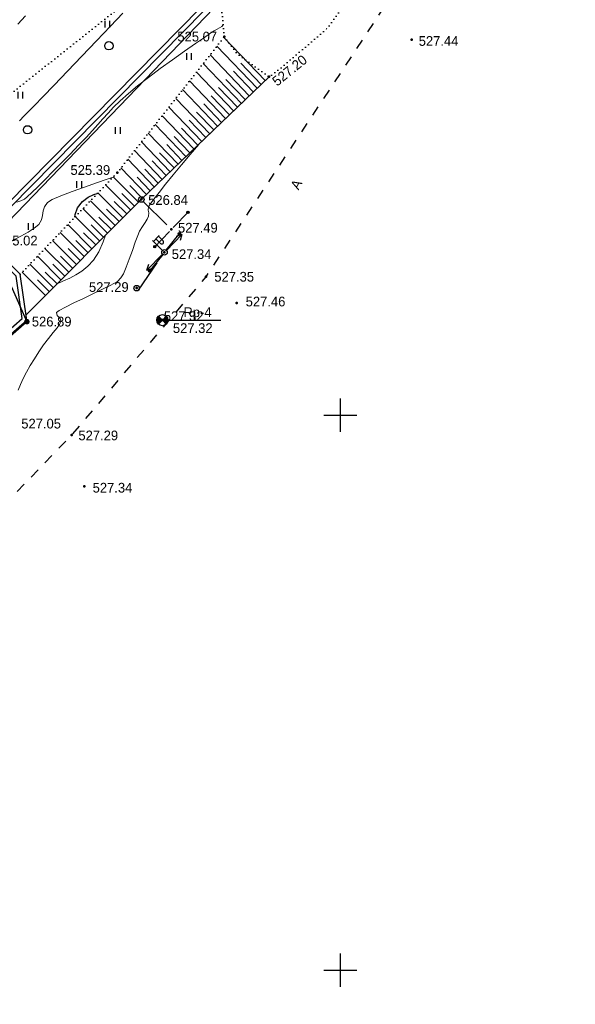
# Model space of a CAD drawing. Header units: millimetres. Extents: x 767170 to 66149698, y -983507 to 2493658.
# Tile 224 of 226: x 2988180 to 3038265, y -662795 to -574115. Entities that reach past the tile are written whole.
import ezdxf

# ---------------------------------------------------------------- set-up
doc = ezdxf.new("R2010")
doc.units = ezdxf.units.MM
for name, pattern in [('Д_ТРОТ_ТРУБА', [3, 1.5, -1.5]), ('ДОРОГИ_ГРУНТ', [7, 5, -2]), ('ДОРОГИ_СТРОЯЩ', [9, 8, -1]), ('Контура низ откосов  Штриховая 0.1-0.5 - - - - - - -', [0.6, 0.1, -0.5])]:
    doc.linetypes.add(name, pattern=pattern)
for name, color, linetype in [('(001) Сетка', 92, 'Continuous'), ('(003) Пункты', 7, 'Continuous'), ('(004) Точки рельефа', 7, 'Continuous'), ('(004a) Точки рельефа (отк.)', 7, 'Continuous'), ('(013) Газ', 30, 'ИК_Газопровод -------г--------'), ('(022) Возд. Линии', 7, 'Continuous'), ('(025) Дорога', 7, 'Continuous'), ('(031) Горизонтали', 42, 'Continuous'), ('(035) Откосы', 7, 'Continuous'), ('(036) Растительность', 7, 'Continuous'), ('(038) Деревья', 7, 'Continuous'), ('(039) Земля', 7, 'Continuous'), ('(040) Ограда', 7, 'Continuous')]:
    doc.layers.add(name, color=color, linetype=linetype)
doc.layers.add('(032) Горизонтали утолщенные', color=32, linetype='Continuous', lineweight=30)
doc.styles.add('BM-431', font='txt')
doc.styles.add('D-431', font='txt')
doc.styles.add('S', font='txtwr', dxfattribs={"oblique": 15})
doc.styles.get("Standard").update_dxf_attribs({"font": 'isocpeui.ttf'})
doc.linetypes.add('GAZ_VOZDUSH', pattern='A,1,-2,["~",Standard,S=3,R=0,X=-1.5,Y=-1.5],-1,10', length=14)
doc.linetypes.add('ИК_Газопровод -------г--------', pattern='A,9,-0.6,["Г",Standard,S=1.2,R=0,X=0,Y=-0.6],-1.2', length=10.8)
doc.linetypes.add('ОГРАДА_БЕТ', pattern='A,4,["|",Standard,S=0.8,R=0,X=0,Y=-0.8],4', length=8)

# ---------------------------------------------------------------- blocks, each defined once
blk = doc.blocks.new('I04010')
for p, q in [((-0.412273, 0.007146), (-0.412273, 1.207146)), ((0.387727, 1.207146), (0.387727, 0.007146))]:
    blk.add_line(p, q)
blk = doc.blocks.new('d')
at = {"layer": '(038) Деревья'}
blk.add_ellipse((0, 0), major_axis=(0.265, 0.265), ratio=1, start_param=5.497787, end_param=11.780972, dxfattribs=at)
blk = doc.blocks.new('Setka')
at = {"layer": '(001) Сетка'}
for p, q in [((0, 1.5), (0, -1.5)), ((-1.5, 0), (1.5, 0))]:
    blk.add_line(p, q, dxfattribs=at)
blk = doc.blocks.new('U1061-flat-4-flat-1')
at = {"layer": '(022) Возд. Линии'}
blk.add_circle((0, 0), 0.25, dxfattribs=at)
at = {"color": 4, "oblique": 15}
blk.add_attdef('Z', (0.797, -0.495), '', height=1, dxfattribs=at)
blk = doc.blocks.new('U1061-flat-3-flat-1')
at = {"layer": '(022) Возд. Линии'}
blk.add_circle((0, 0), 0.25, dxfattribs=at)
at = {"color": 4, "oblique": 15}
blk.add_attdef('Z', (0.797, -0.495), '', height=1, dxfattribs=at)
blk = doc.blocks.new('f-flat-6-flat-1')
at = {"layer": '(022) Возд. Линии'}
for points in [[(-0.179, 0.175), (-1.071, 1.05)], [(-1, 0.98), (-0.475, 1.516)]]:
    blk.add_lwpolyline(points, dxfattribs=at)
blk.add_lwpolyline([(-0.123, 0.803), (-0.123, 0.803, 0.414214), (-0.125, 1.033), (-0.545, 1.444), (-0.772, 1.212), (-0.353, 0.801, 0.414214)], format="xyb", close=True, dxfattribs=at)
blk.add_circle((0, 0), 0.25, dxfattribs=at)
blk = doc.blocks.new('S1-flat-7-flat-1')
at = {"layer": '(022) Возд. Линии'}
for p, q in [((0, 0), (-1.4, -1.428)), ((-1.4, -1.428), (-1.229, -0.896)), ((-1.4, -1.428), (-0.872, -1.246))]:
    blk.add_line(p, q, dxfattribs=at)
blk = doc.blocks.new('S2-flat-7-flat-1')
at = {"layer": '(022) Возд. Линии'}
for p, q in [((0, 0), (1.4, 1.428)), ((1.4, 1.428), (0.872, 1.246)), ((1.4, 1.428), (1.229, 0.896))]:
    blk.add_line(p, q, dxfattribs=at)
blk = doc.blocks.new('s3-flat-11-flat-1')
at = {"layer": '(022) Возд. Линии'}
h = blk.add_hatch(dxfattribs=at)
h.set_pattern_fill('ACET-2D-ACET-2D-ANSI31', color=256, scale=0.01, angle=45.94766, style=0)
h.set_pattern_definition([(90.947657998, (-32384.942892, -79716.907708), (-0.03174565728, -0.000525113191), [])])
edge = h.paths.add_edge_path()
edge.add_arc((1.321, 1.366), 0.1, 0, 360)
blk.add_lwpolyline([(0, 0), (1.391, 1.437)], dxfattribs=at)
blk.add_circle((1.321, 1.366), 0.1, dxfattribs=at)
blk = doc.blocks.new('s4-flat-11-flat-1')
at = {"layer": '(022) Возд. Линии'}
h = blk.add_hatch(dxfattribs=at)
h.set_pattern_fill('ACET-2D-ACET-2D-ANSI31', color=256, scale=0.01, angle=225.94766, style=0)
h.set_pattern_definition([(270.947657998, (-32384.59617, -79716.549324), (0.03174565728, 0.000525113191), [])])
edge = h.paths.add_edge_path()
edge.add_arc((-1.321, -1.366), 0.1, 0, 360)
blk.add_lwpolyline([(0, 0), (-1.391, -1.437)], dxfattribs=at)
blk.add_circle((-1.321, -1.366), 0.1, dxfattribs=at)
blk = doc.blocks.new('prov-s-flat-8-flat-1')
at = {"layer": '(022) Возд. Линии'}
for name, p in [('s3-flat-11-flat-1', (0.173, 0.178)), ('s4-flat-11-flat-1', (-0.174, -0.18))]:
    blk.add_blockref(name, p, dxfattribs=at)
blk = doc.blocks.new('s3-flat-10-flat-1')
at = {"layer": '(022) Возд. Линии'}
h = blk.add_hatch(dxfattribs=at)
h.set_pattern_fill('ACET-2D-ACET-2D-ANSI31', color=256, scale=0.01, angle=51.11014, style=0)
h.set_pattern_definition([(96.110141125, (-32384.30411, -79714.86154), (-0.031569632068, -0.003379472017), [])])
edge = h.paths.add_edge_path()
edge.add_arc((1.193, 1.479), 0.1, 0, 360)
blk.add_lwpolyline([(0, 0), (1.256, 1.557)], dxfattribs=at)
blk.add_circle((1.193, 1.479), 0.1, dxfattribs=at)
blk = doc.blocks.new('s4-flat-10-flat-1')
at = {"layer": '(022) Возд. Линии'}
h = blk.add_hatch(dxfattribs=at)
h.set_pattern_fill('ACET-2D-ACET-2D-ANSI31', color=256, scale=0.01, angle=231.11014, style=0)
h.set_pattern_definition([(276.110141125, (-32383.991044, -79714.47341), (0.031569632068, 0.003379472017), [])])
edge = h.paths.add_edge_path()
edge.add_arc((-1.193, -1.479), 0.1, 0, 360)
blk.add_lwpolyline([(0, 0), (-1.256, -1.557)], dxfattribs=at)
blk.add_circle((-1.193, -1.479), 0.1, dxfattribs=at)
blk = doc.blocks.new('prov-s-flat-7-flat-1')
at = {"layer": '(022) Возд. Линии'}
for name, p in [('s3-flat-10-flat-1', (0.156, 0.193)), ('s4-flat-10-flat-1', (-0.157, -0.195))]:
    blk.add_blockref(name, p, dxfattribs=at)
blk = doc.blocks.new('I00110-flat-5')
h = blk.add_hatch(color=7)
edge = h.paths.add_edge_path()
edge.add_line((0.354, 0.354), (0, 0))
edge.add_line((0, 0), (0.354, -0.354))
edge.add_arc((0, 0), 0.5, 315, 405)
edge = h.paths.add_edge_path()
edge.add_line((-0.354, -0.354), (0, 0))
edge.add_line((0, 0), (-0.354, 0.354))
edge.add_arc((0, 0), 0.5, 135, 225)
at = {"layer": '(003) Пункты'}
blk.add_circle((0, 0), 0.5, dxfattribs=at)
at = {"color": 7}
for points in [[(0, 0), (-0.354, 0.354, 0.414214), (-0.354, -0.354)], [(0, 0), (0.354, -0.354, 0.414214), (0.354, 0.354)]]:
    blk.add_lwpolyline(points, format="xyb", close=True, dxfattribs=at)
blk.add_lwpolyline([(0.008, 0), (0.008, 0)], dxfattribs=at)
at = {"color": 4, "linetype": 'Continuous', "style": 'S', "oblique": 15}
blk.add_attdef('G', (0.692, 0.111), '', height=1, dxfattribs=at)
at = {"color": 4, "style": 'S', "oblique": 15}
blk.add_attdef('Z', (0.738, -1.15), '', height=1, dxfattribs=at)
blk = doc.blocks.new('A$C05d28b1e')
at = {"layer": '(013) Газ', "linetype": 'ByBlock'}
h = blk.add_hatch(color=0, dxfattribs=at)
edge = h.paths.add_edge_path()
edge.add_arc((56082, -3749), 250, 0, 360)
at = {"layer": '(003) Пункты', "ltscale": 600}
blk.add_line((68794, -3608), (73577, -3608), dxfattribs=at)
at = {"layer": '(004) Точки рельефа', "color": 7, "linetype": 'ByBlock', "lineweight": -2}
for p in [(73882, 21918), (90759, 21661), (77913, 18309), (64223, 9676), (66395, 7259), (69105, 4560), (68483, 2499), (72217, 300), (65977, -726), (75003, -2054), (56082, -3749), (68302, -3608), (60109, -13961), (61247, -18569)]:
    blk.add_point(p, dxfattribs=at)
at = {"layer": '(013) Газ', "linetype": 'GAZ_VOZDUSH', "ltscale": 600, "flags": 128}
blk.add_lwpolyline([(139039, 153682), (138885, 152734), (135454, 145357), (130316, 142546), (115842, 109039), (104824, 79051), (99727, 68744), (82201, 34139), (52809, 3628), (56082, -3749), (32593, -24350), (33828, -29046), (31852, -35564), (-6995, -77251), (-10648, -79274), (-22017, -90450), (-29954, -94459), (-74554, -132816), (-76953, -135094)], dxfattribs=at)
at = {"layer": '(022) Возд. Линии', "linetype": 'ДОРОГИ_ГРУНТ', "ltscale": 600}
for points in [[(66559, 7070), (69105, 4560)], [(66141, -915), (68483, 2499)]]:
    blk.add_lwpolyline(points, dxfattribs=at)
at = {"layer": '(025) Дорога', "linetype": 'Д_ТРОТ_ТРУБА', "ltscale": 600, "flags": 128}
blk.add_lwpolyline([(150815, 142076), (135921, 113311), (125552, 93370), (117383, 77821), (104208, 56333), (99627, 49152), (88708, 25275), (72217, 300), (60109, -13961), (40976, -33812), (21855, -53057), (7525, -67385), (-21145, -96032), (-41237, -115998), (-56020, -131074), (-73097, -148290), (-76079, -151266)], dxfattribs=at)
at = {"layer": '(031) Горизонтали', "color": 42, "linetype": 'Continuous', "lineweight": 0, "ltscale": 600}
for points in [[(55403, 14349), (55841, 14779), (56328, 15267), (56754, 15707), (57515, 16499), (58534, 17561), (59731, 18811), (61028, 20165), (62347, 21542), (63608, 22859), (64733, 24033)], [(55190, 7004), (55531, 7123), (55872, 7298), (56122, 7501), (56531, 7883), (57071, 8411), (57715, 9053), (58433, 9779), (59197, 10556), (59978, 11352), (60748, 12137), (61431, 12848), (61995, 13465), (62483, 14017), (62935, 14533), (63395, 15041), (63902, 15570), (64499, 16148), (65228, 16806), (66048, 17487), (67030, 18247), (68108, 19048), (69217, 19849), (70294, 20610), (71272, 21291), (72087, 21853), (72675, 22254), (72969, 22456), (73228, 22611), (73446, 22717), (73643, 22838), (73777, 22975)], [(55295, -9925), (55496, -9406), (55751, -8862), (56052, -8295), (56392, -7707), (56762, -7098), (57155, -6469), (57579, -5844), (58023, -5260), (58444, -4736), (58801, -4291), (59011, -4005), (59111, -3837), (59145, -3749), (59151, -3714), (59150, -3649), (59111, -3531), (58997, -3371), (58823, -3178), (58751, -2934), (58987, -2747), (59548, -2440), (60316, -2059), (61176, -1649), (62012, -1255), (62709, -923), (63151, -697), (63579, -479), (63927, -317), (64240, -121), (64560, 196), (64779, 568), (65037, 1160), (65315, 1888), (65594, 2663), (65855, 3400), (66079, 4012), (66246, 4412), (66489, 4835), (66730, 5186), (66931, 5485), (67055, 5754), (67073, 6054), (67026, 6309), (67058, 6599), (67201, 6839), (67522, 7285), (67993, 7900), (68583, 8647), (69265, 9489), (70010, 10390), (70787, 11313), (71568, 12222)], [(53603, 2372), (53718, 2616), (54010, 3024), (54366, 3296), (54906, 3609), (55543, 3948), (56188, 4304), (56753, 4664), (57151, 5015), (57393, 5425), (57498, 5828), (57560, 6222), (57674, 6606), (57936, 6977), (58374, 7250), (59153, 7594), (60154, 7980), (61261, 8378), (62354, 8758), (63318, 9092), (63845, 9280)], [(58774, -360), (58817, -338), (59389, -73), (59946, 184), (60492, 465), (61029, 806), (61561, 1240), (62090, 1802), (62571, 2542), (62968, 3432), (63178, 4042)]]:
    blk.add_lwpolyline(points, dxfattribs=at)
at = {"layer": '(032) Горизонтали утолщенные', "color": 32, "linetype": 'Continuous', "lineweight": 30, "ltscale": 600}
for points in [[(55258, 23049), (55963, 23807)], [(60393, 5666), (60438, 5911), (60658, 6505), (61090, 7082), (61592, 7472), (62119, 7708), (62416, 7784)]]:
    blk.add_lwpolyline(points, dxfattribs=at)
at = {"layer": '(035) Откосы', "ltscale": 600}
for p, q in [((77556, 17967), (73829, 21851)), ((76843, 17282), (73211, 21067)), ((76129, 16597), (72592, 20284)), ((77199, 17624), (75360, 19542)), ((74702, 15228), (71356, 18716)), ((75415, 15913), (71974, 19500)), ((76486, 16940), (74694, 18808)), ((73988, 14544), (70737, 17932)), ((75772, 16255), (74028, 18073)), ((73274, 13859), (70119, 17148)), ((75058, 15570), (73362, 17339)), ((72561, 13174), (69500, 16364)), ((74345, 14886), (72696, 16605)), ((71847, 12490), (68882, 15581)), ((72918, 13517), (71364, 15136)), ((73631, 14201), (72030, 15871)), ((71134, 11805), (68263, 14797)), ((72204, 12832), (70697, 14402)), ((70420, 11120), (67645, 14013)), ((71490, 12147), (70031, 13668)), ((68993, 9751), (66408, 12445)), ((69706, 10436), (67026, 13229)), ((70777, 11463), (69365, 12934)), ((68279, 9066), (65790, 11661)), ((70063, 10778), (68699, 12200)), ((67565, 8382), (65171, 10878)), ((68636, 9409), (67367, 10731)), ((69349, 10093), (68033, 11465)), ((66852, 7697), (64553, 10094)), ((67922, 8724), (66701, 9997)), ((66143, 7007), (63858, 9293)), ((67209, 8040), (66035, 9263)), ((65444, 6308), (63174, 8578)), ((66495, 7355), (65369, 8528)), ((64045, 4910), (61808, 7147)), ((64745, 5609), (62491, 7863)), ((65794, 6658), (64655, 7797)), ((63346, 4210), (61125, 6432)), ((64395, 5259), (63272, 6382)), ((65094, 5959), (63964, 7089)), ((62647, 3511), (60441, 5717)), ((63696, 4560), (62581, 5675)), ((61947, 2812), (59758, 5001)), ((62996, 3861), (61890, 4968)), ((60549, 1414), (58392, 3571)), ((61248, 2113), (59075, 4286)), ((61598, 2462), (60507, 3553)), ((62297, 3162), (61198, 4260)), ((59849, 714), (57709, 2855)), ((60898, 1763), (59816, 2846)), ((59150, 15), (57025, 2140)), ((60199, 1064), (59125, 2138)), ((58451, -684), (56342, 1425)), ((59500, 365), (58433, 1431)), ((57751, -1383), (55659, 709)), ((58101, -1034), (57051, 17)), ((58800, -334), (57742, 724))]:
    blk.add_line(p, q, dxfattribs=at)
at = {"layer": '(035) Откосы', "linetype": 'Контура низ откосов  Штриховая 0.1-0.5 - - - - - - -', "ltscale": 600}
blk.add_lwpolyline([(55486, 528), (64223, 9676), (73882, 21918)], dxfattribs=at)
at = {"layer": '(035) Откосы', "ltscale": 600}
blk.add_lwpolyline([(77913, 18309), (66395, 7259), (56003, -3131)], dxfattribs=at)
at = {"layer": '(039) Земля', "linetype": 'Контура низ откосов  Штриховая 0.1-0.5 - - - - - - -', "ltscale": 600, "flags": 128}
for points in [[(32919, -434), (66557, 26239), (55525, 32839), (54029, 33528)], [(87566, 30288), (85279, 26670), (85083, 25275), (83100, 22616), (78769, 18934), (77913, 18309), (75018, 20395), (73882, 21918), (73498, 25771)]]:
    blk.add_lwpolyline(points, dxfattribs=at)
at = {"layer": '(040) Ограда', "linetype": 'ОГРАДА_БЕТ', "ltscale": 600, "flags": 128}
for points in [[(54321, 6856), (81458, 34429), (88020, 47853), (103060, 77194), (102668, 77349), (103071, 78364), (104105, 77984), (103725, 76950), (103429, 77058)], [(17930, -30698), (21677, -26536), (23239, -27111), (24647, -27629), (27363, -25536), (34236, -22176), (54893, -4123), (55646, -3465), (55109, 338), (55109, 338), (51535, 3837), (52095, 4409)]]:
    blk.add_lwpolyline(points, dxfattribs=at)
at = {"layer": '(040) Ограда', "ltscale": 600, "flags": 128}
for points in [[(54606, 6575), (81789, 34195), (88378, 47674), (103429, 77058)], [(18227, -30965), (21793, -27005), (23101, -27486), (24716, -28081), (27575, -25878), (34459, -22512), (55156, -4424), (56072, -3624), (55486, 528), (52101, 3843)]]:
    blk.add_lwpolyline(points, dxfattribs=at)
at = {"layer": '(001) Сетка', "xscale": 1000, "yscale": 1000, "zscale": 1000}
for p in [(84335, -12169), (84335, -62169)]:
    blk.add_blockref('Setka', p, dxfattribs=at)
at = {"layer": '(022) Возд. Линии', "xscale": 1000, "yscale": 1000, "zscale": 1000}
for name, p in [('U1061-flat-4-flat-1', (66395, 7259)), ('prov-s-flat-8-flat-1', (69105, 4560)), ('prov-s-flat-7-flat-1', (68483, 2499)), ('f-flat-6-flat-1', (68483, 2499)), ('S2-flat-7-flat-1', (68656, 2675)), ('S1-flat-7-flat-1', (68307, 2319)), ('U1061-flat-3-flat-1', (65977, -726)), ('I00110-flat-5', (68294, -3608))]:
    blk.add_blockref(name, p, dxfattribs=at)
at = {"layer": '(036) Растительность', "linetype": 'Continuous', "xscale": 500, "yscale": 500, "zscale": 500}
for p in [(63347, 22733), (70702, 19834), (55500, 16345), (64290, 13172), (60797, 8301), (56446, 4515)]:
    blk.add_blockref('I04010', p, dxfattribs=at)
at = {"layer": '(038) Деревья', "linetype": 'Continuous', "xscale": 1000, "yscale": 1000, "zscale": 1000}
for p in [(63471, 21102), (56138, 13530)]:
    blk.add_blockref('d', p, dxfattribs=at)
at = {"layer": '(003) Пункты', "style": 'D-431'}
for s, p in [('Rp-4', (70193, -3333)), ('527.32', (69245, -4767))]:
    blk.add_text(s, height=875, dxfattribs=at).set_placement(p)
at = {"layer": '(004) Точки рельефа', "linetype": 'ByBlock', "char_height": 875, "attachment_point": 4, "style": 'D-431'}
for s, insert in [('525.07', (69646, 21922)), ('527.44', (91400, 21527)), ('525.39', (60011, 9904)), ('526.84', (67017, 7205)), ('527.49', (69704, 4706)), ('525.02', (53464, 3548)), ('527.34', (69139, 2326)), ('527.35', (72977, 291)), ('527.29', (61676, -636)), ('527.46', (75803, -1941)), ('526.89', (56527, -3748)), ('527.05', (55576, -12937)), ('527.29', (60725, -14002)), ('527.34', (62010, -18710))]:
    blk.add_mtext(s, dxfattribs=dict(at, insert=insert))
at = {"layer": '(004) Точки рельефа', "linetype": 'ByBlock', "insert": (78370, 17753), "char_height": 875, "attachment_point": 4, "rotation": 38.92262, "style": 'D-431'}
blk.add_mtext('527.20', dxfattribs=at)
at = {"layer": '(004a) Точки рельефа (отк.)', "linetype": 'ByBlock', "insert": (68427, -3258), "char_height": 875, "attachment_point": 4, "style": 'D-431'}
blk.add_mtext('527.32', dxfattribs=at)
at = {"layer": '(025) Дорога', "linetype": 'ДОРОГИ_СТРОЯЩ', "style": 'BM-431'}
blk.add_text('A', height=875, rotation=61.19016, dxfattribs=at).set_placement((80561, 8060))

msp = doc.modelspace()

# ---------------------------------------------------------------- block references
at = {"color": 5, "lineweight": 50}
msp.add_blockref('A$C05d28b1e', (2932748.06, -597565.05), dxfattribs=at)

doc.saveas('drawing.dxf')
